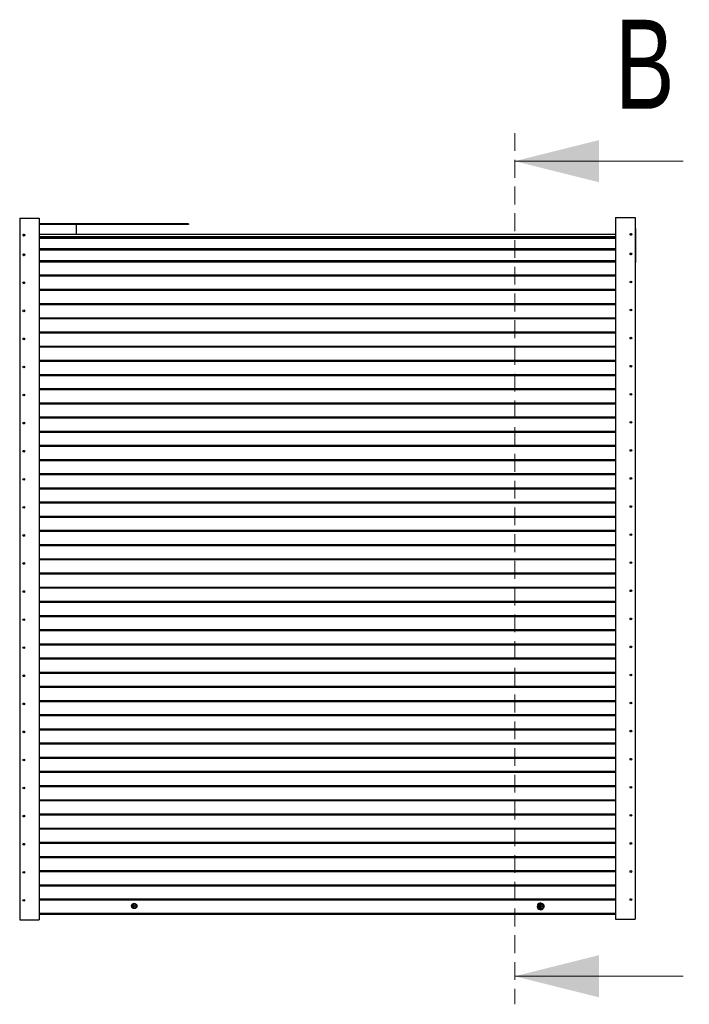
# Model space of a CAD drawing. Header units: millimetres. Extents: x 24 to 749, y 4 to 419.
# Tile 18 of 24: x 209 to 257, y 349 to 419. Entities that reach past the tile are written whole.
import ezdxf

# ---------------------------------------------------------------- set-up
doc = ezdxf.new("R2010")
doc.units = ezdxf.units.MM
doc.linetypes.add('HIDDEN', pattern=[1.905, 1.27, -0.635])
doc.styles.add('SLDTEXTSTYLE1', font='TXT', dxfattribs={"width": 0.75})

msp = doc.modelspace()

# ---------------------------------------------------------------- linework, layer by layer
at = {"color": 7, "linetype": 'HIDDEN', "lineweight": 18}
msp.add_line((244.7799, 410.822), (244.7799, 348.7529), dxfattribs=at)
at = {"color": 7, "linetype": 'Continuous', "lineweight": 18}
for p, q in [((256.7799, 408.822), (244.7799, 408.822)), ((256.7799, 350.7529), (244.7799, 350.7529))]:
    msp.add_line(p, q, dxfattribs=at)
at = {"color": 7, "linetype": 'Continuous', "lineweight": 25}
for p, q in [((251.961, 404.8153), (251.961, 354.8153)), ((251.961, 404.8153), (251.971, 404.8153)), ((251.971, 404.8153), (251.971, 354.8153)), ((251.971, 404.8153), (253.361, 404.8153)), ((253.361, 404.8153), (253.361, 354.8153)), ((209.4795, 404.7596), (210.8695, 404.7596)), ((209.4795, 404.7596), (209.4795, 354.7596)), ((210.8695, 404.7596), (210.8695, 354.7596)), ((210.8695, 404.7596), (210.8795, 404.7596)), ((210.8795, 404.7596), (210.8795, 354.7596)), ((221.5195, 404.3596), (210.8795, 404.3596)), ((221.5195, 404.3096), (210.8795, 404.3096)), ((213.5092, 404.3096), (213.5092, 403.5949)), ((221.5195, 404.3596), (221.5195, 404.3096)), ((251.961, 403.5949), (210.8795, 403.5949)), ((210.8795, 403.3669), (251.961, 403.3669)), ((253.361, 404.0153), (253.397, 404.0153)), ((253.397, 404.0153), (253.397, 401.6153)), ((210.8795, 402.5067), (251.961, 402.5067)), ((253.0114, 402.1816), (253.0279, 402.2539)), ((253.0279, 402.2539), (253.0834, 402.271)), ((210.8795, 401.6537), (251.961, 401.6537)), ((253.361, 401.6153), (253.397, 401.6153)), ((210.8795, 400.6517), (251.961, 400.6517)), ((209.8262, 400.1794), (209.713, 400.1794)), ((210.8795, 399.6242), (251.961, 399.6242)), ((210.8795, 398.6142), (251.961, 398.6142)), ((210.8795, 397.6042), (251.961, 397.6042)), ((210.8795, 396.5942), (251.961, 396.5942)), ((210.8795, 395.5842), (251.961, 395.5842)), ((210.8795, 394.5742), (251.961, 394.5742)), ((210.8795, 393.5642), (251.961, 393.5642)), ((210.8795, 392.5542), (251.961, 392.5542)), ((210.8795, 391.5442), (251.961, 391.5442)), ((210.8795, 390.5342), (251.961, 390.5342)), ((210.8795, 389.5242), (251.961, 389.5242)), ((210.8795, 388.5142), (251.961, 388.5142)), ((210.8795, 387.5042), (251.961, 387.5042)), ((210.8795, 386.4942), (251.961, 386.4942)), ((210.8795, 385.4842), (251.961, 385.4842)), ((210.8795, 384.4742), (251.961, 384.4742)), ((210.8795, 383.4642), (251.961, 383.4642)), ((210.8795, 382.4542), (251.961, 382.4542)), ((210.8795, 381.4442), (251.961, 381.4442)), ((210.8795, 380.4342), (251.961, 380.4342)), ((210.8795, 379.4242), (251.961, 379.4242)), ((210.8795, 378.4142), (251.961, 378.4142)), ((210.8795, 377.4042), (251.961, 377.4042)), ((210.8795, 376.3942), (251.961, 376.3942)), ((210.8795, 375.3842), (251.961, 375.3842)), ((210.8795, 374.3742), (251.961, 374.3742)), ((210.8795, 373.3642), (251.961, 373.3642)), ((210.8795, 372.3542), (251.961, 372.3542)), ((210.8795, 371.3442), (251.961, 371.3442)), ((210.8795, 370.3342), (251.961, 370.3342)), ((210.8795, 369.3242), (251.961, 369.3242)), ((210.8795, 368.3142), (251.961, 368.3142)), ((210.8795, 367.3042), (251.961, 367.3042)), ((210.8795, 366.2942), (251.961, 366.2942)), ((210.8795, 365.2842), (251.961, 365.2842)), ((210.8795, 364.2742), (251.961, 364.2742)), ((210.8795, 363.2642), (251.961, 363.2642)), ((210.8795, 362.2542), (251.961, 362.2542)), ((210.8795, 361.2442), (251.961, 361.2442)), ((210.8795, 360.2342), (251.961, 360.2342)), ((210.8795, 359.2242), (251.961, 359.2242)), ((210.8795, 358.2142), (251.961, 358.2142)), ((210.8795, 357.2042), (251.961, 357.2042)), ((210.8795, 356.1942), (251.961, 356.1942)), ((246.8382, 355.814), (246.8275, 355.8356)), ((210.8795, 355.1836), (251.961, 355.1836)), ((246.8275, 355.6212), (246.8382, 355.6428)), ((209.4795, 354.7596), (210.8695, 354.7596)), ((210.8695, 354.7596), (210.8795, 354.7596)), ((251.961, 354.8153), (251.971, 354.8153)), ((251.971, 354.8153), (253.361, 354.8153))]:
    msp.add_line(p, q, dxfattribs=at)
at = {"color": 8, "linetype": 'Continuous', "lineweight": 25}
for p, q in [((251.961, 403.4244), (210.8795, 403.4244)), ((251.961, 403.3847), (210.8795, 403.3847)), ((251.961, 403.3703), (210.8795, 403.3703)), ((251.961, 403.367), (210.8795, 403.367)), ((251.961, 403.3168), (210.8795, 403.3168)), ((251.961, 403.3048), (210.8795, 403.3048)), ((251.961, 402.568), (210.8795, 402.568)), ((251.961, 402.5141), (210.8795, 402.5141)), ((251.961, 402.505), (210.8795, 402.505)), ((251.961, 401.7139), (210.8795, 401.7139)), ((251.961, 401.6602), (210.8795, 401.6602)), ((251.961, 401.6531), (210.8795, 401.6531)), ((251.961, 401.6398), (210.8795, 401.6398)), ((251.961, 400.7049), (210.8795, 400.7049)), ((251.961, 400.6555), (210.8795, 400.6555)), ((251.961, 399.6683), (210.8795, 399.6683)), ((251.961, 399.6261), (210.8795, 399.6261)), ((251.961, 398.6583), (210.8795, 398.6583)), ((251.961, 398.6161), (210.8795, 398.6161)), ((251.961, 397.6483), (210.8795, 397.6483)), ((251.961, 397.6061), (210.8795, 397.6061)), ((251.961, 396.6383), (210.8795, 396.6383)), ((251.961, 396.5961), (210.8795, 396.5961)), ((251.961, 395.6283), (210.8795, 395.6283)), ((251.961, 395.5861), (210.8795, 395.5861)), ((251.961, 394.6183), (210.8795, 394.6183)), ((251.961, 394.5761), (210.8795, 394.5761)), ((251.961, 393.6083), (210.8795, 393.6083)), ((251.961, 393.5661), (210.8795, 393.5661)), ((251.961, 392.5983), (210.8795, 392.5983)), ((251.961, 392.5561), (210.8795, 392.5561)), ((251.961, 391.5883), (210.8795, 391.5883)), ((251.961, 391.5461), (210.8795, 391.5461)), ((251.961, 390.5783), (210.8795, 390.5783)), ((251.961, 390.5361), (210.8795, 390.5361)), ((251.961, 389.5683), (210.8795, 389.5683)), ((251.961, 389.5261), (210.8795, 389.5261)), ((251.961, 388.5583), (210.8795, 388.5583)), ((251.961, 388.5161), (210.8795, 388.5161)), ((251.961, 387.5483), (210.8795, 387.5483)), ((251.961, 387.5061), (210.8795, 387.5061)), ((251.961, 386.5383), (210.8795, 386.5383)), ((251.961, 386.4961), (210.8795, 386.4961)), ((251.961, 385.5283), (210.8795, 385.5283)), ((251.961, 385.4861), (210.8795, 385.4861)), ((251.961, 384.5183), (210.8795, 384.5183)), ((251.961, 384.4761), (210.8795, 384.4761)), ((251.961, 383.5083), (210.8795, 383.5083)), ((251.961, 383.4661), (210.8795, 383.4661)), ((251.961, 382.4983), (210.8795, 382.4983)), ((251.961, 382.4561), (210.8795, 382.4561)), ((251.961, 381.4883), (210.8795, 381.4883)), ((251.961, 381.4461), (210.8795, 381.4461)), ((251.961, 380.4783), (210.8795, 380.4783)), ((251.961, 380.4361), (210.8795, 380.4361)), ((251.961, 379.4683), (210.8795, 379.4683)), ((251.961, 379.4261), (210.8795, 379.4261)), ((251.961, 378.4583), (210.8795, 378.4583)), ((251.961, 378.4161), (210.8795, 378.4161)), ((251.961, 377.4483), (210.8795, 377.4483)), ((251.961, 377.4061), (210.8795, 377.4061)), ((251.961, 376.4383), (210.8795, 376.4383)), ((251.961, 376.3961), (210.8795, 376.3961)), ((251.961, 375.4283), (210.8795, 375.4283)), ((251.961, 375.3861), (210.8795, 375.3861)), ((251.961, 374.4183), (210.8795, 374.4183)), ((251.961, 374.3761), (210.8795, 374.3761)), ((251.961, 373.4083), (210.8795, 373.4083)), ((251.961, 373.3661), (210.8795, 373.3661)), ((251.961, 372.3983), (210.8795, 372.3983)), ((251.961, 372.3561), (210.8795, 372.3561)), ((251.961, 371.3883), (210.8795, 371.3883)), ((251.961, 371.3461), (210.8795, 371.3461)), ((251.961, 370.3783), (210.8795, 370.3783)), ((251.961, 370.3361), (210.8795, 370.3361)), ((251.961, 369.3683), (210.8795, 369.3683)), ((251.961, 369.3261), (210.8795, 369.3261)), ((251.961, 368.3583), (210.8795, 368.3583)), ((251.961, 368.3161), (210.8795, 368.3161)), ((251.961, 367.3483), (210.8795, 367.3483)), ((251.961, 367.3061), (210.8795, 367.3061)), ((251.961, 366.3383), (210.8795, 366.3383)), ((251.961, 366.2961), (210.8795, 366.2961)), ((251.961, 365.3283), (210.8795, 365.3283)), ((251.961, 365.2861), (210.8795, 365.2861)), ((251.961, 364.3183), (210.8795, 364.3183)), ((251.961, 364.2761), (210.8795, 364.2761)), ((251.961, 363.3083), (210.8795, 363.3083)), ((251.961, 363.2661), (210.8795, 363.2661)), ((251.961, 362.2983), (210.8795, 362.2983)), ((251.961, 362.2561), (210.8795, 362.2561)), ((251.961, 361.2883), (210.8795, 361.2883)), ((251.961, 361.2461), (210.8795, 361.2461)), ((251.961, 360.2783), (210.8795, 360.2783)), ((251.961, 360.2361), (210.8795, 360.2361)), ((251.961, 359.2683), (210.8795, 359.2683)), ((251.961, 359.2261), (210.8795, 359.2261)), ((251.961, 358.2583), (210.8795, 358.2583)), ((251.961, 358.2161), (210.8795, 358.2161)), ((251.961, 357.2483), (210.8795, 357.2483)), ((251.961, 357.2061), (210.8795, 357.2061)), ((251.961, 356.2383), (210.8795, 356.2383)), ((251.961, 356.1961), (210.8795, 356.1961)), ((251.961, 355.2238), (210.8795, 355.2238)), ((251.961, 355.185), (210.8795, 355.185))]:
    msp.add_line(p, q, dxfattribs=at)
at = {"color": 7, "linetype": 'Continuous', "lineweight": 25, "flags": 128}
msp.add_lwpolyline([(246.7991, 355.6543), (246.8083, 355.6804), (246.8143, 355.7157)], dxfattribs=at)
at = {"color": 7, "linetype": 'Continuous', "lineweight": 25}
for centre, radius in [((209.7795, 403.5596), 0.06), ((209.7795, 403.5596), 0.0312), ((253.061, 403.6153), 0.06), ((253.061, 403.6153), 0.0312), ((209.7795, 402.1596), 0.06), ((209.7795, 402.1596), 0.0312), ((253.061, 402.2153), 0.06), ((209.7696, 400.1596), 0.06), ((253.061, 400.2153), 0.06), ((209.7696, 398.1596), 0.06), ((253.061, 398.2153), 0.06), ((209.7696, 396.1596), 0.06), ((253.061, 396.2153), 0.06), ((253.061, 394.2153), 0.06), ((209.7696, 394.1596), 0.06), ((209.7696, 392.1596), 0.06), ((253.061, 392.2153), 0.06), ((209.7696, 390.1596), 0.06), ((253.061, 390.2153), 0.06), ((209.7696, 388.1596), 0.06), ((253.061, 388.2153), 0.06), ((209.7696, 386.1596), 0.06), ((253.061, 386.2153), 0.06), ((209.7696, 384.1596), 0.06), ((253.061, 384.2153), 0.06), ((209.7696, 382.1596), 0.06), ((253.061, 382.2153), 0.06), ((209.7696, 380.1596), 0.06), ((253.061, 380.2153), 0.06), ((209.7696, 378.1596), 0.06), ((253.061, 378.2153), 0.06), ((209.7696, 376.1596), 0.06), ((253.061, 376.2153), 0.06), ((209.7696, 374.1596), 0.06), ((253.061, 374.2153), 0.06), ((209.7696, 372.1596), 0.06), ((253.061, 372.2153), 0.06), ((209.7696, 370.1596), 0.06), ((253.061, 370.2153), 0.06), ((209.7696, 368.1596), 0.06), ((253.061, 368.2153), 0.06), ((209.7696, 366.1596), 0.06), ((253.061, 366.2153), 0.06), ((209.7696, 364.1596), 0.06), ((253.061, 364.2153), 0.06), ((209.7696, 362.1596), 0.06), ((253.061, 362.2153), 0.06), ((209.7696, 360.1596), 0.06), ((253.061, 360.2153), 0.06), ((209.7696, 358.1596), 0.06), ((253.061, 358.2153), 0.06), ((209.7696, 356.1596), 0.06), ((217.6459, 355.7586), 0.1909), ((217.6459, 355.7586), 0.175), ((217.6459, 355.7586), 0.1499), ((217.6459, 355.7586), 0.06), ((246.6677, 355.7284), 0.1908), ((246.6693, 355.7285), 0.1748), ((246.6693, 355.7284), 0.1498), ((246.6327, 355.7284), 0.06), ((253.061, 356.2153), 0.06)]:
    msp.add_circle(centre, radius, dxfattribs=at)
for centre, radius, start, end in [((209.7795, 403.5596), 0.0476, 218.673868, 359.400581), ((253.061, 403.6153), 0.0476, 218.673871, 359.400584), ((209.7795, 402.1596), 0.0476, 218.673868, 359.400581), ((246.6142, 355.7284), 0.2387, 26.674311, 333.325689), ((246.6131, 355.7284), 0.06, 279.495106, 80.504894), ((246.632, 355.7284), 0.1828, 356.007108, 23.904019)]:
    msp.add_arc(centre, radius, start, end, dxfattribs=at)
for points, knots in [([(209.7204, 403.5641), (209.7202, 403.5625), (209.719, 403.5543), (209.7239, 403.5393), (209.7347, 403.5225), (209.7509, 403.5106), (209.7695, 403.5052), (209.7884, 403.5063), (209.8054, 403.5138), (209.8183, 403.5263), (209.8265, 403.5421), (209.8268, 403.5535), (209.827, 403.5591)], [0, 0, 0, 0, 0.027438, 0.1450001, 0.2611897, 0.374208, 0.4848734, 0.5933509, 0.6984937, 0.8024321, 0.9020517, 1, 1, 1, 1]), ([(209.7423, 403.53), (209.739, 403.5345), (209.7325, 403.5435), (209.7293, 403.5601), (209.7312, 403.5767), (209.7388, 403.592), (209.7511, 403.6043), (209.767, 403.6119), (209.7849, 403.614), (209.8027, 403.6101), (209.8185, 403.6003), (209.8305, 403.5857), (209.8371, 403.5678), (209.8375, 403.5482), (209.8311, 403.5298), (209.8229, 403.5171), (209.8161, 403.5128), (209.8148, 403.512)], [0, 0, 0, 0, 0.0656997, 0.1292846, 0.194423, 0.260114, 0.3276293, 0.3954258, 0.4653202, 0.5353739, 0.6075024, 0.6799227, 0.7541815, 0.8289734, 0.9053597, 0.982529, 1, 1, 1, 1]), ([(253.0019, 403.6198), (253.0017, 403.6182), (253.0006, 403.61), (253.0055, 403.595), (253.0163, 403.5782), (253.0324, 403.5663), (253.051, 403.5609), (253.07, 403.562), (253.087, 403.5695), (253.0999, 403.582), (253.108, 403.5978), (253.1084, 403.6092), (253.1086, 403.6148)], [0, 0, 0, 0, 0.027438, 0.1450001, 0.2611897, 0.374208, 0.4848734, 0.5933509, 0.6984937, 0.8024321, 0.9020517, 1, 1, 1, 1]), ([(253.0239, 403.5857), (253.0206, 403.5902), (253.0141, 403.5992), (253.0108, 403.6158), (253.0128, 403.6324), (253.0204, 403.6477), (253.0327, 403.66), (253.0486, 403.6676), (253.0664, 403.6697), (253.0843, 403.6658), (253.1001, 403.656), (253.1121, 403.6414), (253.1186, 403.6235), (253.1191, 403.6039), (253.1127, 403.5855), (253.1045, 403.5728), (253.0977, 403.5685), (253.0964, 403.5677)], [0, 0, 0, 0, 0.0656997, 0.1292846, 0.194423, 0.260114, 0.3276293, 0.3954258, 0.4653202, 0.5353739, 0.6075024, 0.6799227, 0.7541814, 0.8289734, 0.9053597, 0.982529, 1, 1, 1, 1]), ([(209.7204, 402.1641), (209.7202, 402.1625), (209.719, 402.1543), (209.7239, 402.1393), (209.7347, 402.1225), (209.7509, 402.1106), (209.7695, 402.1052), (209.7884, 402.1063), (209.8054, 402.1138), (209.8183, 402.1263), (209.8265, 402.1421), (209.8268, 402.1535), (209.827, 402.1591)], [0, 0, 0, 0, 0.027438, 0.1450001, 0.2611897, 0.374208, 0.4848734, 0.5933509, 0.6984937, 0.8024321, 0.9020517, 1, 1, 1, 1]), ([(209.7423, 402.13), (209.739, 402.1345), (209.7325, 402.1435), (209.7293, 402.1601), (209.7312, 402.1767), (209.7388, 402.192), (209.7511, 402.2043), (209.767, 402.2119), (209.7849, 402.214), (209.8027, 402.2101), (209.8185, 402.2003), (209.8305, 402.1857), (209.8371, 402.1678), (209.8375, 402.1482), (209.8311, 402.1298), (209.8229, 402.1171), (209.8161, 402.1128), (209.8148, 402.112)], [0, 0, 0, 0, 0.06569967, 0.12928461, 0.19442302, 0.26011401, 0.32762926, 0.39542578, 0.46532022, 0.53537395, 0.60750239, 0.67992266, 0.75418145, 0.82897344, 0.9053597, 0.98252904, 1, 1, 1, 1]), ([(253.0499, 402.1572), (253.0498, 402.158), (253.0474, 402.169), (253.0544, 402.1912), (253.0712, 402.2172), (253.0941, 402.234), (253.1105, 402.2362), (253.1165, 402.237)], [0, 0, 0, 0, 0.0202855, 0.294279, 0.5682725, 0.8407353, 1, 1, 1, 1]), ([(253.0519, 402.1566), (253.0516, 402.1576), (253.0493, 402.1685), (253.0561, 402.1905), (253.0725, 402.2159), (253.0951, 402.2324), (253.1114, 402.2346), (253.1175, 402.2354)], [0, 0, 0, 0, 0.0258576, 0.2965939, 0.5673301, 0.836553, 1, 1, 1, 1]), ([(253.0648, 402.1566), (253.0644, 402.1586), (253.0626, 402.168), (253.0668, 402.185), (253.0775, 402.2049), (253.0948, 402.2195), (253.1096, 402.2274), (253.1179, 402.2277), (253.1187, 402.2278)], [0, 0, 0, 0, 0.0637885, 0.2887522, 0.5143742, 0.7455561, 0.977192, 1, 1, 1, 1]), ([(253.1193, 402.2236), (253.1186, 402.2235), (253.1106, 402.223), (253.0965, 402.215), (253.0804, 402.2002), (253.0714, 402.1807), (253.0683, 402.1654), (253.0702, 402.1579), (253.0704, 402.1572)], [0, 0, 0, 0, 0.0224318, 0.2665024, 0.5088309, 0.7424038, 0.9747186, 1, 1, 1, 1]), ([(253.0804, 402.1588), (253.0803, 402.1592), (253.079, 402.165), (253.0816, 402.1767), (253.0887, 402.1921), (253.1012, 402.204), (253.1126, 402.2106), (253.1196, 402.2113), (253.1209, 402.2114)], [0, 0, 0, 0, 0.0156, 0.2438533, 0.474043, 0.7106251, 0.9481928, 1, 1, 1, 1])]:
    msp.add_open_spline(points, degree=3, knots=knots, dxfattribs=at)
at = {"color": 7, "linetype": 'Continuous', "lineweight": 18}
for points in [[(244.7799, 408.822), (250.7799, 407.322), (250.7799, 410.322)], [(244.7799, 350.7529), (250.7799, 349.2529), (250.7799, 352.2529)]]:
    msp.add_solid(points, dxfattribs=at)

# ---------------------------------------------------------------- texts
at = {"color": 7, "linetype": 'Continuous', "insert": (251.9227, 418.9025), "char_height": 6.35, "attachment_point": 1, "style": 'SLDTEXTSTYLE1'}
msp.add_mtext('B', dxfattribs=at)

doc.saveas('drawing.dxf')
